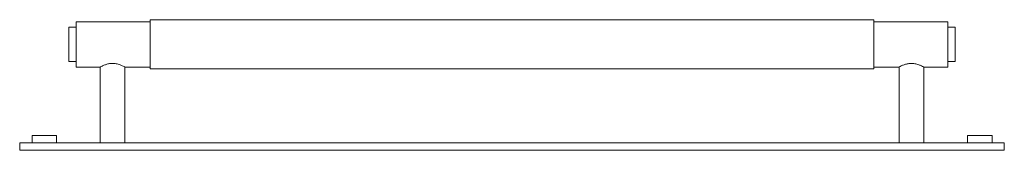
# Paper-space layout '_Bottom' of a CAD drawing. Header units: millimetres. Extents: x -200 to 200, y -43 to 10.
import ezdxf

# ---------------------------------------------------------------- set-up
doc = ezdxf.new("R2010")
doc.units = ezdxf.units.MM

psp = doc.layouts.new('_Bottom')

# ---------------------------------------------------------------- linework, layer by layer
at = {"color": 7, "linetype": 'Continuous', "lineweight": 15}
for p, q in [((-147, 9.2), (-177, 9.2)), ((-177, 9.2), (-177, -9.2)), ((147, 10), (-147, 10)), ((-147, 10), (-147, -10)), ((147, 10), (147, -10)), ((177, 9.2), (147, 9.2)), ((177, 9.2), (177, -9.2)), ((-177, 7), (-180, 7)), ((-180, 7), (-180, -7)), ((180, 7), (177, 7)), ((180, 7), (180, -7)), ((-180, -7), (-177, -7)), ((177, -7), (180, -7)), ((-177, -9.2), (-167.25, -9.2)), ((-167.25, -9.2), (-167.25, -40)), ((-157.3, -9.2), (-147, -9.2)), ((-157.25, -40), (-157.25, -9.17)), ((-147, -10), (147, -10)), ((147, -9.2), (157.3, -9.2)), ((157.25, -9.17), (157.25, -40)), ((167.25, -9.2), (177, -9.2)), ((167.25, -40), (167.25, -9.2)), ((-200, -40), (-200, -43)), ((200, -40), (-200, -40)), ((-195, -37), (-195, -40)), ((-185, -37), (-195, -37)), ((-185, -40), (-185, -37)), ((185, -37), (185, -40)), ((185, -37), (195, -37)), ((195, -40), (195, -37)), ((200, -40), (200, -43)), ((200, -43), (-200, -43))]:
    psp.add_line(p, q, dxfattribs=at)
for points, knots in [([(-157.3, -9.17), (-157.28, -9.18), (-157.21, -9.22), (-157.56, -9.03), (-158.31, -8.66), (-159.53, -8.15), (-161.11, -7.74), (-162.78, -7.69), (-164.26, -7.94), (-165.56, -8.38), (-166.63, -8.87), (-167.18, -9.16), (-167.23, -9.19), (-167.25, -9.2)], [0, 0, 0, 0, 0.024909, 0.118247, 0.213849, 0.320047, 0.433878, 0.53646, 0.625803, 0.720833, 0.830299, 0.942865, 1, 1, 1, 1]), ([(167.25, -9.2), (167.2, -9.17), (167.11, -9.12), (166.37, -8.74), (165.24, -8.25), (163.72, -7.8), (162.04, -7.67), (160.52, -7.88), (159.18, -8.28), (158.06, -8.77), (157.34, -9.15), (157.31, -9.17), (157.3, -9.17)], [0, 0, 0, 0, 0.097357, 0.194459, 0.298201, 0.41174, 0.517924, 0.608531, 0.701237, 0.808177, 0.921811, 1, 1, 1, 1])]:
    psp.add_open_spline(points, degree=3, knots=knots, dxfattribs=at)

doc.saveas('drawing.dxf')
